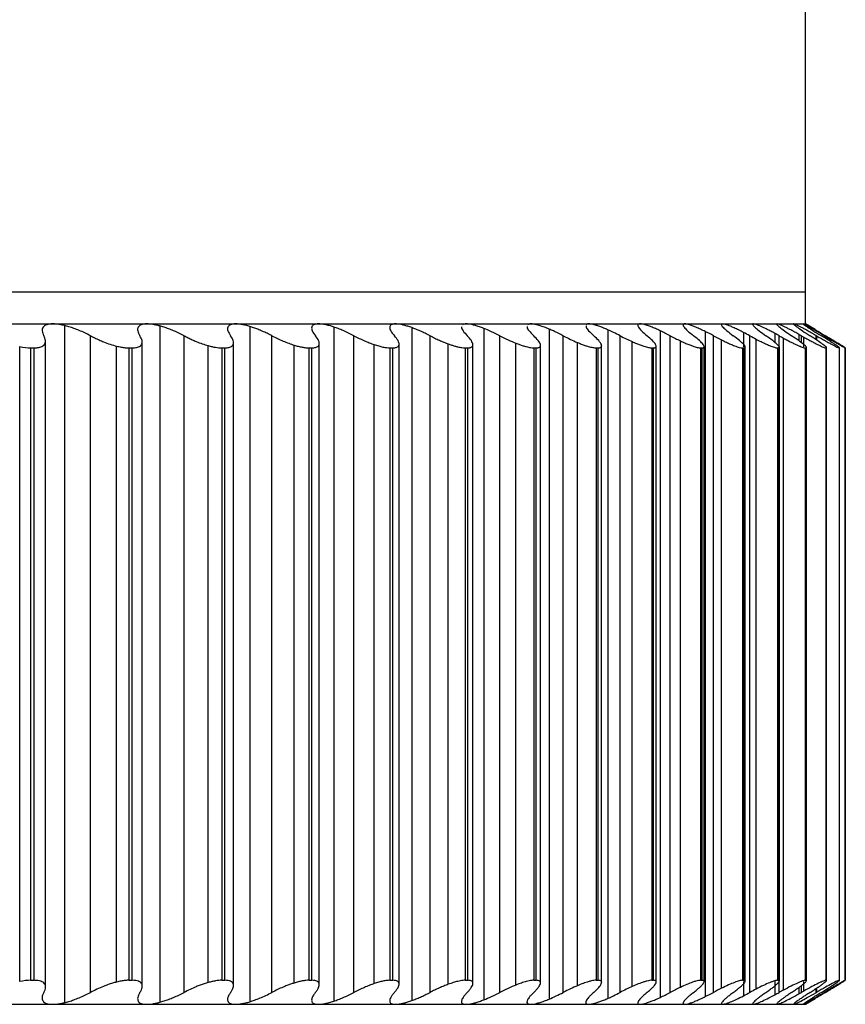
# Model space of a CAD drawing. Header units: millimetres. Extents: x -45 to 40, y -10.9 to 46.3.
# Tile 6 of 7: x 25.7 to 36, y -8.9 to 3.4. Entities that reach past the tile are written whole.
import ezdxf

# ---------------------------------------------------------------- set-up
doc = ezdxf.new("R2010")
doc.units = ezdxf.units.MM

msp = doc.modelspace()

# ---------------------------------------------------------------- linework, layer by layer
at = {"color": 7, "linetype": 'Continuous', "lineweight": 25}
for p, q in [((35.5, -0.4), (35.5, 45.5)), ((15.87, 0), (35.5, 0)), ((5.989, -0.4), (35.5, -0.4)), ((26.24, -0.42), (26.24, -8.88)), ((27.433, -0.426), (27.433, -8.874)), ((28.556, -0.432), (28.556, -8.868)), ((29.606, -0.439), (29.606, -8.861)), ((30.581, -0.447), (30.581, -8.853)), ((31.479, -0.456), (31.479, -8.844)), ((32.296, -0.465), (32.296, -8.835)), ((33.031, -0.475), (33.031, -8.825)), ((33.682, -0.485), (33.682, -8.815)), ((35.621, -0.472), (35.5, -0.4)), ((26.566, -8.752), (26.566, -0.548)), ((27.735, -8.752), (27.735, -0.548)), ((28.833, -8.752), (28.833, -0.548)), ((29.858, -8.752), (29.858, -0.548)), ((30.808, -8.752), (30.808, -0.548)), ((31.68, -8.752), (31.68, -0.548)), ((32.472, -8.752), (32.472, -0.548)), ((33.182, -8.752), (33.182, -0.548)), ((33.808, -8.752), (33.808, -0.548)), ((33.935, -8.688), (33.935, -0.612)), ((34.247, -0.496), (34.247, -8.804)), ((34.349, -8.752), (34.349, -0.548)), ((34.451, -8.699), (34.451, -0.601)), ((34.725, -0.507), (34.725, -0.685)), ((34.803, -8.752), (34.803, -0.548)), ((34.881, -8.71), (34.881, -0.59)), ((35.115, -0.519), (35.115, -0.631)), ((35.169, -0.691), (35.169, -0.548)), ((35.224, -8.722), (35.224, -0.578)), ((35.416, -0.531), (35.416, -0.611)), ((35.447, -0.635), (35.447, -0.548)), ((35.477, -0.686), (35.477, -0.566)), ((35.627, -0.544), (35.627, -0.595)), ((35.634, -0.6), (35.634, -0.548)), ((35.642, -0.605), (35.642, -0.553)), ((25.682, -8.617), (25.682, -0.683)), ((25.818, -0.7), (25.864, -0.7)), ((25.818, -0.7), (25.818, -8.6)), ((25.864, -8.6), (25.864, -0.7)), ((26.004, -8.684), (26.004, -0.616)), ((26.893, -8.622), (26.893, -0.678)), ((27.046, -0.7), (27.089, -0.7)), ((27.046, -0.7), (27.046, -8.6)), ((27.089, -8.6), (27.089, -0.7)), ((27.213, -8.675), (27.213, -0.625)), ((28.036, -8.628), (28.036, -0.672)), ((28.206, -0.7), (28.246, -0.7)), ((28.206, -0.7), (28.206, -8.6)), ((28.246, -8.6), (28.246, -0.7)), ((28.354, -8.666), (28.354, -0.634)), ((29.11, -8.635), (29.11, -0.665)), ((29.294, -0.7), (29.332, -0.7)), ((29.294, -0.7), (29.294, -8.6)), ((29.332, -8.6), (29.332, -0.7)), ((29.425, -8.656), (29.425, -0.644)), ((30.11, -8.642), (30.11, -0.658)), ((30.308, -0.7), (30.344, -0.7)), ((30.308, -0.7), (30.308, -8.6)), ((30.344, -8.6), (30.344, -0.7)), ((30.422, -8.647), (30.422, -0.653)), ((31.035, -8.65), (31.035, -0.65)), ((31.246, -0.7), (31.279, -0.7)), ((31.246, -0.7), (31.246, -8.6)), ((31.279, -8.6), (31.279, -0.7)), ((31.344, -8.64), (31.344, -0.66)), ((31.882, -8.659), (31.882, -0.641)), ((32.105, -0.7), (32.135, -0.7)), ((32.105, -0.7), (32.105, -8.6)), ((32.135, -8.6), (32.135, -0.7)), ((32.188, -8.634), (32.188, -0.666)), ((32.649, -8.668), (32.649, -0.632)), ((32.883, -0.7), (32.909, -0.7)), ((32.883, -0.7), (32.883, -8.6)), ((32.909, -8.6), (32.909, -0.7)), ((32.952, -8.628), (32.952, -0.672)), ((33.334, -8.678), (33.334, -0.622)), ((33.578, -0.7), (33.601, -0.7)), ((33.578, -0.7), (33.578, -8.6)), ((33.601, -8.6), (33.601, -0.7)), ((33.634, -8.622), (33.634, -0.678)), ((34.187, -0.7), (34.208, -0.7)), ((34.187, -0.7), (34.187, -8.6)), ((34.208, -8.6), (34.208, -0.7)), ((34.233, -8.616), (34.233, -0.684)), ((34.711, -0.7), (34.728, -0.7)), ((34.711, -0.7), (34.711, -8.6)), ((34.728, -8.6), (34.728, -0.7)), ((34.746, -8.611), (34.746, -0.689)), ((35.147, -0.7), (35.161, -0.7)), ((35.147, -0.7), (35.147, -8.6)), ((35.161, -8.6), (35.161, -0.7)), ((35.173, -8.609), (35.173, -0.691)), ((35.494, -0.7), (35.505, -0.7)), ((35.494, -0.7), (35.494, -8.6)), ((35.505, -8.6), (35.505, -0.7)), ((35.512, -8.607), (35.512, -0.693)), ((35.751, -0.7), (35.759, -0.7)), ((35.751, -0.7), (35.751, -8.6)), ((35.759, -8.6), (35.759, -0.7)), ((35.762, -8.605), (35.762, -0.695)), ((35.918, -0.7), (35.923, -0.7)), ((35.918, -0.7), (35.918, -8.6)), ((35.923, -8.6), (35.923, -0.7)), ((35.924, -8.603), (35.924, -0.697)), ((35.995, -0.7), (35.996, -0.7)), ((35.995, -0.7), (35.995, -8.6)), ((35.996, -8.6), (35.996, -0.7)), ((25.818, -8.6), (25.864, -8.6)), ((27.046, -8.6), (27.089, -8.6)), ((28.206, -8.6), (28.246, -8.6)), ((29.294, -8.6), (29.332, -8.6)), ((30.308, -8.6), (30.344, -8.6)), ((31.246, -8.6), (31.279, -8.6)), ((32.105, -8.6), (32.135, -8.6)), ((32.883, -8.6), (32.909, -8.6)), ((33.578, -8.6), (33.601, -8.6)), ((34.187, -8.6), (34.208, -8.6)), ((34.711, -8.6), (34.728, -8.6)), ((35.115, -8.602), (35.115, -8.781)), ((35.147, -8.6), (35.161, -8.6)), ((35.169, -8.752), (35.169, -8.609)), ((35.494, -8.6), (35.505, -8.6)), ((35.751, -8.6), (35.759, -8.6)), ((35.918, -8.6), (35.923, -8.6)), ((35.995, -8.6), (35.996, -8.6)), ((34.725, -8.615), (34.725, -8.793)), ((35.416, -8.689), (35.416, -8.769)), ((35.447, -8.752), (35.447, -8.665)), ((35.477, -8.734), (35.477, -8.614)), ((35.627, -8.705), (35.627, -8.756)), ((35.634, -8.752), (35.634, -8.7)), ((35.642, -8.747), (35.642, -8.695)), ((35.5, -8.9), (35.621, -8.828)), ((-35.5, -8.9), (35.5, -8.9))]:
    msp.add_line(p, q, dxfattribs=at)
for points, knots in [([(26.095, -0.4), (26.081, -0.401), (26.052, -0.402), (26.018, -0.41), (25.991, -0.423), (25.967, -0.447), (25.957, -0.487), (25.974, -0.527), (25.983, -0.548)], [0, 0, 0, 0, 0.120692, 0.24373, 0.369847, 0.499724, 0.734335, 1, 1, 1, 1]), ([(26.24, -0.42), (26.222, -0.416), (26.187, -0.408), (26.138, -0.401), (26.109, -0.4), (26.095, -0.4)], [0, 0, 0, 0, 0.338798, 0.671567, 1, 1, 1, 1]), ([(26.566, -0.548), (26.543, -0.536), (26.497, -0.513), (26.427, -0.482), (26.36, -0.456), (26.298, -0.435), (26.259, -0.425), (26.24, -0.42)], [0, 0, 0, 0, 0.224127, 0.4356856, 0.6351345, 0.823021, 1, 1, 1, 1]), ([(27.271, -0.4), (27.258, -0.401), (27.231, -0.402), (27.2, -0.41), (27.176, -0.423), (27.156, -0.447), (27.151, -0.487), (27.173, -0.527), (27.184, -0.548)], [0, 0, 0, 0, 0.120692, 0.24373, 0.369847, 0.499724, 0.734336, 1, 1, 1, 1]), ([(27.433, -0.426), (27.418, -0.422), (27.387, -0.414), (27.345, -0.406), (27.306, -0.401), (27.283, -0.4), (27.271, -0.4)], [0, 0, 0, 0, 0.2560748, 0.507503, 0.7551696, 1, 1, 1, 1]), ([(27.735, -0.548), (27.713, -0.537), (27.67, -0.515), (27.605, -0.486), (27.544, -0.462), (27.486, -0.441), (27.45, -0.431), (27.433, -0.426)], [0, 0, 0, 0, 0.22306, 0.43418, 0.633734, 0.822165, 1, 1, 1, 1]), ([(28.379, -0.4), (28.366, -0.401), (28.341, -0.402), (28.313, -0.41), (28.292, -0.423), (28.277, -0.447), (28.277, -0.487), (28.303, -0.527), (28.316, -0.548)], [0, 0, 0, 0, 0.120692, 0.24373, 0.369847, 0.499724, 0.734336, 1, 1, 1, 1]), ([(28.556, -0.432), (28.539, -0.427), (28.505, -0.417), (28.458, -0.408), (28.415, -0.401), (28.391, -0.4), (28.379, -0.4)], [0, 0, 0, 0, 0.257574, 0.509369, 0.756463, 1, 1, 1, 1]), ([(28.833, -0.548), (28.813, -0.538), (28.773, -0.518), (28.714, -0.491), (28.658, -0.468), (28.605, -0.448), (28.572, -0.437), (28.556, -0.432)], [0, 0, 0, 0, 0.221886, 0.432501, 0.632146, 0.821173, 1, 1, 1, 1]), ([(29.415, -0.4), (29.403, -0.401), (29.38, -0.402), (29.354, -0.41), (29.337, -0.423), (29.326, -0.447), (29.332, -0.487), (29.361, -0.527), (29.377, -0.548)], [0, 0, 0, 0, 0.120692, 0.24373, 0.369847, 0.499724, 0.734336, 1, 1, 1, 1]), ([(29.606, -0.439), (29.587, -0.433), (29.549, -0.421), (29.498, -0.409), (29.452, -0.401), (29.427, -0.4), (29.415, -0.4)], [0, 0, 0, 0, 0.259218, 0.511421, 0.75789, 1, 1, 1, 1]), ([(29.858, -0.548), (29.835, -0.537), (29.79, -0.514), (29.725, -0.485), (29.663, -0.459), (29.625, -0.446), (29.606, -0.439)], [0, 0, 0, 0, 0.274097, 0.531784, 0.773553, 1, 1, 1, 1]), ([(30.376, -0.4), (30.365, -0.401), (30.344, -0.402), (30.322, -0.41), (30.308, -0.423), (30.301, -0.447), (30.312, -0.487), (30.345, -0.527), (30.363, -0.548)], [0, 0, 0, 0, 0.120692, 0.24373, 0.369847, 0.499724, 0.734336, 1, 1, 1, 1]), ([(30.581, -0.447), (30.564, -0.441), (30.531, -0.43), (30.485, -0.417), (30.443, -0.407), (30.406, -0.401), (30.386, -0.4), (30.376, -0.4)], [0, 0, 0, 0, 0.209509, 0.413495, 0.612699, 0.807919, 1, 1, 1, 1]), ([(30.808, -0.548), (30.787, -0.538), (30.747, -0.517), (30.688, -0.49), (30.633, -0.467), (30.598, -0.454), (30.581, -0.447)], [0, 0, 0, 0, 0.27248, 0.529708, 0.772064, 1, 1, 1, 1]), ([(31.203, -0.438), (31.203, -0.439), (31.197, -0.45), (31.218, -0.488), (31.254, -0.527), (31.273, -0.548)], [0, 0, 0, 0, 0.07098, 0.506657, 1, 1, 1, 1]), ([(31.261, -0.4), (31.251, -0.4), (31.231, -0.401), (31.22, -0.408), (31.214, -0.411)], [0, 0, 0, 0, 0.495186, 1, 1, 1, 1]), ([(31.479, -0.456), (31.46, -0.449), (31.424, -0.435), (31.374, -0.42), (31.33, -0.408), (31.291, -0.401), (31.271, -0.4), (31.261, -0.4)], [0, 0, 0, 0, 0.211157, 0.415858, 0.614943, 0.809329, 1, 1, 1, 1]), ([(32.022, -0.432), (32.021, -0.435), (32.017, -0.447), (32.043, -0.487), (32.082, -0.527), (32.103, -0.548)], [0, 0, 0, 0, 0.146204, 0.546603, 1, 1, 1, 1]), ([(32.067, -0.4), (32.058, -0.4), (32.04, -0.401), (32.031, -0.408), (32.026, -0.411)], [0, 0, 0, 0, 0.495186, 1, 1, 1, 1]), ([(32.296, -0.465), (32.276, -0.457), (32.236, -0.441), (32.183, -0.423), (32.136, -0.41), (32.097, -0.402), (32.077, -0.401), (32.067, -0.4)], [0, 0, 0, 0, 0.212911, 0.418379, 0.617344, 0.810843, 1, 1, 1, 1]), ([(32.472, -0.548), (32.451, -0.538), (32.41, -0.516), (32.35, -0.488), (32.314, -0.473), (32.296, -0.465)], [0, 0, 0, 0, 0.355629, 0.688786, 1, 1, 1, 1]), ([(32.758, -0.426), (32.757, -0.431), (32.755, -0.445), (32.787, -0.487), (32.83, -0.527), (32.853, -0.548)], [0, 0, 0, 0, 0.21029, 0.580635, 1, 1, 1, 1]), ([(32.791, -0.4), (32.784, -0.4), (32.768, -0.401), (32.761, -0.408), (32.757, -0.411)], [0, 0, 0, 0, 0.495186, 1, 1, 1, 1]), ([(33.031, -0.475), (33.013, -0.467), (32.977, -0.451), (32.928, -0.433), (32.885, -0.418), (32.847, -0.408), (32.815, -0.401), (32.799, -0.4), (32.791, -0.4)], [0, 0, 0, 0, 0.1795808, 0.353164, 0.5213303, 0.6847185, 0.8440248, 1, 1, 1, 1]), ([(33.182, -0.548), (33.155, -0.535), (33.104, -0.508), (33.054, -0.485), (33.031, -0.475)], [0, 0, 0, 0, 0.522328, 1, 1, 1, 1]), ([(33.433, -0.4), (33.427, -0.401), (33.413, -0.402), (33.404, -0.41), (33.403, -0.423), (33.414, -0.447), (33.447, -0.487), (33.494, -0.527), (33.519, -0.548)], [0, 0, 0, 0, 0.120692, 0.24373, 0.369847, 0.499724, 0.734336, 1, 1, 1, 1]), ([(33.682, -0.485), (33.662, -0.476), (33.624, -0.458), (33.572, -0.437), (33.526, -0.421), (33.488, -0.409), (33.456, -0.401), (33.441, -0.4), (33.433, -0.4)], [0, 0, 0, 0, 0.18128, 0.355806, 0.524206, 0.687179, 0.845497, 1, 1, 1, 1]), ([(33.808, -0.548), (33.786, -0.537), (33.743, -0.514), (33.702, -0.494), (33.682, -0.485)], [0, 0, 0, 0, 0.51947, 1, 1, 1, 1]), ([(33.991, -0.4), (33.985, -0.401), (33.974, -0.402), (33.968, -0.41), (33.971, -0.423), (33.986, -0.447), (34.024, -0.487), (34.074, -0.527), (34.101, -0.548)], [0, 0, 0, 0, 0.120692, 0.24373, 0.369847, 0.499724, 0.734336, 1, 1, 1, 1]), ([(34.247, -0.496), (34.226, -0.486), (34.185, -0.466), (34.13, -0.442), (34.083, -0.423), (34.044, -0.41), (34.012, -0.402), (33.998, -0.401), (33.991, -0.4)], [0, 0, 0, 0, 0.183056, 0.358576, 0.52723, 0.689774, 0.847054, 1, 1, 1, 1]), ([(34.449, -0.41), (34.449, -0.41), (34.443, -0.414), (34.465, -0.44), (34.514, -0.486), (34.568, -0.527), (34.597, -0.548)], [0, 0, 0, 0, 0.025311, 0.354627, 0.657284, 1, 1, 1, 1]), ([(34.725, -0.507), (34.704, -0.496), (34.663, -0.475), (34.608, -0.45), (34.551, -0.425), (34.496, -0.404), (34.474, -0.401), (34.462, -0.4)], [0, 0, 0, 0, 0.1765, 0.342913, 0.499809, 0.754217, 1, 1, 1, 1]), ([(34.847, -0.4), (34.844, -0.401), (34.837, -0.402), (34.838, -0.41), (34.847, -0.423), (34.871, -0.447), (34.918, -0.487), (34.975, -0.527), (35.005, -0.548)], [0, 0, 0, 0, 0.120692, 0.24373, 0.369847, 0.499725, 0.734336, 1, 1, 1, 1]), ([(35.115, -0.519), (35.098, -0.51), (35.065, -0.492), (35.019, -0.469), (34.979, -0.449), (34.93, -0.426), (34.878, -0.405), (34.857, -0.402), (34.847, -0.4)], [0, 0, 0, 0, 0.134335, 0.262301, 0.384125, 0.500071, 0.754864, 1, 1, 1, 1]), ([(35.144, -0.4), (35.141, -0.401), (35.137, -0.402), (35.141, -0.41), (35.154, -0.423), (35.181, -0.447), (35.234, -0.487), (35.293, -0.527), (35.325, -0.548)], [0, 0, 0, 0, 0.120692, 0.24373, 0.369847, 0.499725, 0.734336, 1, 1, 1, 1]), ([(35.416, -0.531), (35.398, -0.521), (35.363, -0.502), (35.315, -0.476), (35.273, -0.455), (35.223, -0.429), (35.17, -0.406), (35.152, -0.402), (35.144, -0.4)], [0, 0, 0, 0, 0.13539, 0.263751, 0.38531, 0.500335, 0.755538, 1, 1, 1, 1]), ([(35.351, -0.4), (35.35, -0.401), (35.348, -0.402), (35.355, -0.41), (35.371, -0.423), (35.403, -0.447), (35.46, -0.487), (35.523, -0.527), (35.556, -0.548)], [0, 0, 0, 0, 0.120692, 0.24373, 0.369847, 0.499725, 0.734336, 1, 1, 1, 1]), ([(35.627, -0.544), (35.608, -0.533), (35.57, -0.512), (35.521, -0.484), (35.478, -0.46), (35.426, -0.433), (35.373, -0.406), (35.359, -0.402), (35.351, -0.4)], [0, 0, 0, 0, 0.136544, 0.265355, 0.386656, 0.500716, 0.756292, 1, 1, 1, 1]), ([(35.47, -0.4), (35.47, -0.401), (35.47, -0.402), (35.48, -0.41), (35.5, -0.423), (35.535, -0.447), (35.597, -0.487), (35.662, -0.527), (35.697, -0.548)], [0, 0, 0, 0, 0.120692, 0.24373, 0.369847, 0.499725, 0.734336, 1, 1, 1, 1]), ([(35.732, -0.548), (35.713, -0.537), (35.676, -0.515), (35.627, -0.487), (35.585, -0.462), (35.535, -0.434), (35.486, -0.406), (35.475, -0.402), (35.47, -0.4)], [0, 0, 0, 0, 0.136966, 0.265945, 0.387159, 0.500876, 0.756571, 1, 1, 1, 1]), ([(35.621, -0.472), (35.628, -0.477), (35.663, -0.498), (35.71, -0.526), (35.747, -0.548)], [0, 0, 0, 0, 0.220476, 1, 1, 1, 1]), ([(25.864, -0.7), (25.874, -0.7), (25.895, -0.699), (25.922, -0.695), (25.949, -0.688), (25.974, -0.676), (25.999, -0.652), (26.011, -0.611), (25.993, -0.57), (25.983, -0.548)], [0, 0, 0, 0, 0.082854, 0.165928, 0.250146, 0.374251, 0.499638, 0.745109, 1, 1, 1, 1]), ([(26.566, -0.548), (26.584, -0.558), (26.62, -0.576), (26.675, -0.601), (26.739, -0.629), (26.813, -0.656), (26.867, -0.671), (26.893, -0.678)], [0, 0, 0, 0, 0.1699363, 0.3365209, 0.5015897, 0.7536395, 1, 1, 1, 1]), ([(27.089, -0.7), (27.099, -0.7), (27.119, -0.699), (27.144, -0.695), (27.169, -0.688), (27.191, -0.676), (27.212, -0.652), (27.218, -0.611), (27.196, -0.57), (27.184, -0.548)], [0, 0, 0, 0, 0.082854, 0.165928, 0.250146, 0.374251, 0.499638, 0.745109, 1, 1, 1, 1]), ([(27.735, -0.548), (27.751, -0.557), (27.785, -0.574), (27.835, -0.598), (27.895, -0.624), (27.963, -0.65), (28.012, -0.665), (28.036, -0.672)], [0, 0, 0, 0, 0.1696904, 0.336578, 0.5022351, 0.7540746, 1, 1, 1, 1]), ([(28.246, -0.7), (28.255, -0.7), (28.274, -0.699), (28.297, -0.695), (28.32, -0.688), (28.339, -0.676), (28.356, -0.652), (28.356, -0.611), (28.33, -0.57), (28.316, -0.548)], [0, 0, 0, 0, 0.082854, 0.165928, 0.250146, 0.374251, 0.499638, 0.745109, 1, 1, 1, 1]), ([(28.833, -0.548), (28.856, -0.56), (28.902, -0.584), (28.973, -0.615), (29.043, -0.643), (29.088, -0.658), (29.11, -0.665)], [0, 0, 0, 0, 0.253141, 0.502448, 0.754148, 1, 1, 1, 1]), ([(29.332, -0.7), (29.341, -0.7), (29.358, -0.699), (29.379, -0.695), (29.399, -0.688), (29.416, -0.676), (29.428, -0.652), (29.423, -0.611), (29.392, -0.57), (29.377, -0.548)], [0, 0, 0, 0, 0.082854, 0.165928, 0.250145, 0.374251, 0.499637, 0.745109, 1, 1, 1, 1]), ([(29.858, -0.548), (29.88, -0.56), (29.923, -0.581), (29.987, -0.611), (30.05, -0.637), (30.09, -0.651), (30.11, -0.658)], [0, 0, 0, 0, 0.259137, 0.509452, 0.754981, 1, 1, 1, 1]), ([(30.344, -0.7), (30.352, -0.7), (30.367, -0.699), (30.386, -0.695), (30.404, -0.688), (30.418, -0.676), (30.425, -0.652), (30.415, -0.611), (30.38, -0.57), (30.363, -0.548)], [0, 0, 0, 0, 0.082854, 0.165928, 0.250145, 0.374251, 0.499637, 0.745109, 1, 1, 1, 1]), ([(30.808, -0.548), (30.828, -0.558), (30.866, -0.578), (30.924, -0.605), (30.981, -0.629), (31.017, -0.643), (31.035, -0.65)], [0, 0, 0, 0, 0.257978, 0.508445, 0.754648, 1, 1, 1, 1]), ([(31.279, -0.7), (31.286, -0.7), (31.3, -0.699), (31.317, -0.695), (31.332, -0.688), (31.343, -0.676), (31.346, -0.652), (31.33, -0.611), (31.292, -0.57), (31.273, -0.548)], [0, 0, 0, 0, 0.082854, 0.165928, 0.250145, 0.374251, 0.499637, 0.745109, 1, 1, 1, 1]), ([(32.135, -0.7), (32.141, -0.7), (32.154, -0.699), (32.169, -0.695), (32.181, -0.688), (32.189, -0.676), (32.188, -0.652), (32.166, -0.611), (32.124, -0.57), (32.103, -0.548)], [0, 0, 0, 0, 0.082854, 0.165927, 0.250144, 0.37425, 0.499637, 0.745109, 1, 1, 1, 1]), ([(32.472, -0.548), (32.503, -0.564), (32.563, -0.595), (32.62, -0.62), (32.649, -0.632)], [0, 0, 0, 0, 0.506467, 1, 1, 1, 1]), ([(32.909, -0.7), (32.915, -0.7), (32.927, -0.699), (32.939, -0.695), (32.949, -0.688), (32.954, -0.676), (32.948, -0.652), (32.921, -0.611), (32.876, -0.57), (32.853, -0.548)], [0, 0, 0, 0, 0.082853, 0.165927, 0.250144, 0.37425, 0.499637, 0.745109, 1, 1, 1, 1]), ([(33.182, -0.548), (33.208, -0.562), (33.26, -0.588), (33.309, -0.611), (33.334, -0.622)], [0, 0, 0, 0, 0.505473, 1, 1, 1, 1]), ([(33.601, -0.7), (33.606, -0.7), (33.616, -0.699), (33.627, -0.695), (33.634, -0.688), (33.635, -0.676), (33.625, -0.652), (33.593, -0.611), (33.544, -0.57), (33.519, -0.548)], [0, 0, 0, 0, 0.082853, 0.165927, 0.250143, 0.37425, 0.499637, 0.745109, 1, 1, 1, 1]), ([(33.808, -0.548), (33.83, -0.56), (33.873, -0.582), (33.915, -0.602), (33.935, -0.612)], [0, 0, 0, 0, 0.504504, 1, 1, 1, 1]), ([(33.935, -0.612), (33.954, -0.621), (33.991, -0.638), (34.042, -0.659), (34.096, -0.679), (34.15, -0.696), (34.175, -0.699), (34.187, -0.7)], [0, 0, 0, 0, 0.168358, 0.334164, 0.500441, 0.753784, 1, 1, 1, 1]), ([(34.208, -0.7), (34.212, -0.7), (34.221, -0.699), (34.229, -0.695), (34.234, -0.688), (34.232, -0.676), (34.217, -0.652), (34.18, -0.611), (34.128, -0.57), (34.101, -0.548)], [0, 0, 0, 0, 0.082853, 0.165926, 0.250143, 0.37425, 0.499637, 0.745109, 1, 1, 1, 1]), ([(34.451, -0.601), (34.471, -0.611), (34.511, -0.63), (34.564, -0.654), (34.621, -0.677), (34.676, -0.696), (34.699, -0.699), (34.711, -0.7)], [0, 0, 0, 0, 0.17019, 0.3354, 0.498936, 0.751405, 1, 1, 1, 1]), ([(34.728, -0.7), (34.732, -0.7), (34.739, -0.699), (34.745, -0.695), (34.747, -0.688), (34.742, -0.676), (34.723, -0.652), (34.68, -0.611), (34.625, -0.57), (34.597, -0.548)], [0, 0, 0, 0, 0.0828533, 0.1659267, 0.2501436, 0.3742501, 0.4996373, 0.7451091, 1, 1, 1, 1]), ([(34.881, -0.59), (34.902, -0.601), (34.944, -0.622), (35, -0.648), (35.058, -0.674), (35.114, -0.696), (35.136, -0.699), (35.147, -0.7)], [0, 0, 0, 0, 0.170497, 0.335634, 0.49904, 0.751692, 1, 1, 1, 1]), ([(35.161, -0.7), (35.164, -0.7), (35.17, -0.699), (35.173, -0.695), (35.172, -0.688), (35.164, -0.676), (35.141, -0.652), (35.093, -0.611), (35.035, -0.57), (35.005, -0.548)], [0, 0, 0, 0, 0.082854, 0.165927, 0.250144, 0.37425, 0.499637, 0.745109, 1, 1, 1, 1]), ([(35.224, -0.578), (35.24, -0.587), (35.273, -0.605), (35.319, -0.628), (35.361, -0.649), (35.399, -0.666), (35.432, -0.681), (35.46, -0.692), (35.481, -0.699), (35.49, -0.7), (35.494, -0.7)], [0, 0, 0, 0, 0.128687, 0.253628, 0.376445, 0.498842, 0.623788, 0.748452, 0.875151, 1, 1, 1, 1]), ([(35.505, -0.7), (35.507, -0.7), (35.511, -0.699), (35.512, -0.695), (35.509, -0.688), (35.498, -0.676), (35.47, -0.652), (35.418, -0.611), (35.356, -0.57), (35.325, -0.548)], [0, 0, 0, 0, 0.0828537, 0.1659274, 0.2501445, 0.3742506, 0.4996375, 0.7451092, 1, 1, 1, 1]), ([(35.477, -0.566), (35.495, -0.575), (35.53, -0.595), (35.578, -0.62), (35.621, -0.643), (35.66, -0.663), (35.694, -0.679), (35.721, -0.691), (35.741, -0.699), (35.748, -0.7), (35.751, -0.7)], [0, 0, 0, 0, 0.128963, 0.253945, 0.376702, 0.499084, 0.623963, 0.748535, 0.875286, 1, 1, 1, 1]), ([(35.759, -0.7), (35.76, -0.7), (35.763, -0.699), (35.762, -0.695), (35.756, -0.688), (35.742, -0.676), (35.71, -0.652), (35.652, -0.611), (35.588, -0.57), (35.556, -0.548)], [0, 0, 0, 0, 0.082854, 0.165928, 0.250145, 0.374251, 0.499638, 0.745109, 1, 1, 1, 1]), ([(35.642, -0.553), (35.661, -0.563), (35.697, -0.584), (35.747, -0.612), (35.792, -0.637), (35.832, -0.659), (35.865, -0.677), (35.892, -0.69), (35.911, -0.698), (35.916, -0.699), (35.918, -0.7)], [0, 0, 0, 0, 0.12925, 0.254292, 0.377023, 0.499444, 0.624277, 0.748732, 0.875456, 1, 1, 1, 1]), ([(35.923, -0.7), (35.923, -0.7), (35.925, -0.699), (35.921, -0.695), (35.912, -0.688), (35.895, -0.676), (35.859, -0.652), (35.797, -0.611), (35.73, -0.57), (35.697, -0.548)], [0, 0, 0, 0, 0.082854, 0.165928, 0.250145, 0.374251, 0.499638, 0.745109, 1, 1, 1, 1]), ([(35.732, -0.548), (35.751, -0.559), (35.787, -0.581), (35.836, -0.61), (35.88, -0.635), (35.918, -0.657), (35.95, -0.676), (35.974, -0.689), (35.991, -0.698), (35.993, -0.699), (35.995, -0.7)], [0, 0, 0, 0, 0.129351, 0.25442, 0.37715, 0.499598, 0.624418, 0.748827, 0.875523, 1, 1, 1, 1]), ([(35.996, -0.7), (35.996, -0.7), (35.995, -0.699), (35.989, -0.695), (35.978, -0.688), (35.958, -0.676), (35.918, -0.652), (35.851, -0.611), (35.782, -0.57), (35.747, -0.548)], [0, 0, 0, 0, 0.082854, 0.165928, 0.250146, 0.374251, 0.499638, 0.745109, 1, 1, 1, 1]), ([(26.893, -0.678), (26.912, -0.682), (26.95, -0.691), (27.001, -0.699), (27.031, -0.7), (27.046, -0.7)], [0, 0, 0, 0, 0.337347, 0.66827, 1, 1, 1, 1]), ([(28.036, -0.672), (28.053, -0.676), (28.085, -0.685), (28.129, -0.693), (28.17, -0.699), (28.194, -0.7), (28.206, -0.7)], [0, 0, 0, 0, 0.254907, 0.503979, 0.75104, 1, 1, 1, 1]), ([(29.11, -0.665), (29.127, -0.67), (29.162, -0.681), (29.211, -0.691), (29.256, -0.699), (29.281, -0.7), (29.294, -0.7)], [0, 0, 0, 0, 0.249332, 0.498049, 0.750899, 1, 1, 1, 1]), ([(30.11, -0.658), (30.129, -0.664), (30.168, -0.677), (30.221, -0.69), (30.269, -0.698), (30.295, -0.699), (30.308, -0.7)], [0, 0, 0, 0, 0.249414, 0.498023, 0.751191, 1, 1, 1, 1]), ([(31.035, -0.65), (31.049, -0.655), (31.077, -0.665), (31.117, -0.677), (31.16, -0.689), (31.206, -0.698), (31.233, -0.699), (31.246, -0.7)], [0, 0, 0, 0, 0.167051, 0.332615, 0.498513, 0.751612, 1, 1, 1, 1]), ([(31.882, -0.641), (31.897, -0.647), (31.927, -0.659), (31.97, -0.673), (32.017, -0.687), (32.065, -0.698), (32.092, -0.699), (32.105, -0.7)], [0, 0, 0, 0, 0.167666, 0.333376, 0.499237, 0.752052, 1, 1, 1, 1]), ([(32.649, -0.632), (32.665, -0.639), (32.698, -0.652), (32.743, -0.669), (32.793, -0.685), (32.843, -0.697), (32.87, -0.699), (32.883, -0.7)], [0, 0, 0, 0, 0.168484, 0.334448, 0.500302, 0.752584, 1, 1, 1, 1]), ([(33.334, -0.622), (33.351, -0.63), (33.386, -0.645), (33.435, -0.664), (33.486, -0.682), (33.539, -0.697), (33.565, -0.699), (33.578, -0.7)], [0, 0, 0, 0, 0.168764, 0.33479, 0.5008, 0.753193, 1, 1, 1, 1]), ([(25.983, -8.752), (25.989, -8.741), (26, -8.719), (26.006, -8.69), (26.004, -8.665), (25.994, -8.643), (25.975, -8.624), (25.946, -8.611), (25.91, -8.602), (25.879, -8.601), (25.864, -8.6)], [0, 0, 0, 0, 0.129351, 0.25442, 0.37715, 0.499598, 0.624418, 0.748827, 0.875523, 1, 1, 1, 1]), ([(27.046, -8.6), (27.031, -8.6), (27.001, -8.601), (26.95, -8.609), (26.912, -8.618), (26.893, -8.622)], [0, 0, 0, 0, 0.33173, 0.662653, 1, 1, 1, 1]), ([(27.184, -8.752), (27.191, -8.741), (27.203, -8.719), (27.213, -8.69), (27.214, -8.665), (27.207, -8.643), (27.191, -8.624), (27.166, -8.611), (27.133, -8.602), (27.104, -8.601), (27.089, -8.6)], [0, 0, 0, 0, 0.129351, 0.25442, 0.37715, 0.499598, 0.624418, 0.748827, 0.875523, 1, 1, 1, 1]), ([(28.206, -8.6), (28.194, -8.6), (28.17, -8.601), (28.129, -8.607), (28.085, -8.615), (28.053, -8.624), (28.036, -8.628)], [0, 0, 0, 0, 0.24896, 0.496021, 0.745093, 1, 1, 1, 1]), ([(28.316, -8.752), (28.324, -8.741), (28.338, -8.719), (28.351, -8.69), (28.355, -8.665), (28.352, -8.643), (28.339, -8.624), (28.317, -8.611), (28.287, -8.602), (28.26, -8.601), (28.246, -8.6)], [0, 0, 0, 0, 0.129351, 0.25442, 0.37715, 0.499598, 0.624418, 0.748827, 0.875523, 1, 1, 1, 1]), ([(29.294, -8.6), (29.282, -8.6), (29.257, -8.601), (29.212, -8.608), (29.163, -8.619), (29.128, -8.629), (29.11, -8.635)], [0, 0, 0, 0, 0.248753, 0.495125, 0.743969, 1, 1, 1, 1]), ([(29.377, -8.752), (29.385, -8.741), (29.402, -8.719), (29.417, -8.69), (29.425, -8.665), (29.425, -8.643), (29.416, -8.624), (29.397, -8.611), (29.37, -8.602), (29.345, -8.601), (29.332, -8.6)], [0, 0, 0, 0, 0.129351, 0.25442, 0.37715, 0.499598, 0.624418, 0.748827, 0.875523, 1, 1, 1, 1]), ([(30.308, -8.6), (30.295, -8.601), (30.269, -8.602), (30.221, -8.61), (30.168, -8.623), (30.129, -8.636), (30.11, -8.642)], [0, 0, 0, 0, 0.248781, 0.500623, 0.749109, 1, 1, 1, 1]), ([(30.363, -8.752), (30.372, -8.741), (30.391, -8.719), (30.41, -8.69), (30.421, -8.665), (30.423, -8.643), (30.418, -8.624), (30.402, -8.611), (30.379, -8.602), (30.355, -8.601), (30.344, -8.6)], [0, 0, 0, 0, 0.129351, 0.25442, 0.37715, 0.499598, 0.624418, 0.748827, 0.875523, 1, 1, 1, 1]), ([(31.246, -8.6), (31.238, -8.6), (31.22, -8.601), (31.189, -8.605), (31.149, -8.614), (31.098, -8.628), (31.056, -8.643), (31.035, -8.65)], [0, 0, 0, 0, 0.165587, 0.331482, 0.499829, 0.748288, 1, 1, 1, 1]), ([(31.273, -8.752), (31.283, -8.741), (31.303, -8.719), (31.325, -8.69), (31.339, -8.665), (31.345, -8.643), (31.343, -8.624), (31.331, -8.611), (31.311, -8.602), (31.289, -8.601), (31.279, -8.6)], [0, 0, 0, 0, 0.129351, 0.25442, 0.37715, 0.499598, 0.624418, 0.748827, 0.875523, 1, 1, 1, 1]), ([(32.105, -8.6), (32.096, -8.6), (32.079, -8.601), (32.047, -8.606), (32.004, -8.617), (31.95, -8.633), (31.904, -8.65), (31.882, -8.659)], [0, 0, 0, 0, 0.165142, 0.331069, 0.500321, 0.748901, 1, 1, 1, 1]), ([(32.103, -8.752), (32.115, -8.741), (32.137, -8.719), (32.162, -8.69), (32.179, -8.665), (32.188, -8.643), (32.189, -8.624), (32.18, -8.611), (32.163, -8.602), (32.144, -8.601), (32.135, -8.6)], [0, 0, 0, 0, 0.129351, 0.25442, 0.37715, 0.499598, 0.624418, 0.748827, 0.875523, 1, 1, 1, 1]), ([(32.883, -8.6), (32.874, -8.6), (32.857, -8.601), (32.824, -8.608), (32.779, -8.619), (32.722, -8.638), (32.673, -8.658), (32.649, -8.668)], [0, 0, 0, 0, 0.1647552, 0.3306271, 0.5005826, 0.7492467, 1, 1, 1, 1]), ([(32.853, -8.752), (32.865, -8.741), (32.889, -8.719), (32.917, -8.69), (32.937, -8.665), (32.949, -8.643), (32.954, -8.624), (32.949, -8.611), (32.935, -8.602), (32.918, -8.601), (32.909, -8.6)], [0, 0, 0, 0, 0.129351, 0.25442, 0.37715, 0.499598, 0.624418, 0.748827, 0.875523, 1, 1, 1, 1]), ([(33.578, -8.6), (33.569, -8.6), (33.553, -8.601), (33.519, -8.609), (33.472, -8.622), (33.411, -8.644), (33.36, -8.666), (33.334, -8.678)], [0, 0, 0, 0, 0.164408, 0.330098, 0.500491, 0.749235, 1, 1, 1, 1]), ([(33.519, -8.752), (33.532, -8.741), (33.558, -8.719), (33.589, -8.69), (33.612, -8.665), (33.628, -8.643), (33.635, -8.624), (33.634, -8.611), (33.623, -8.602), (33.608, -8.601), (33.601, -8.6)], [0, 0, 0, 0, 0.129351, 0.25442, 0.37715, 0.499598, 0.624418, 0.748827, 0.875523, 1, 1, 1, 1]), ([(34.187, -8.6), (34.18, -8.601), (34.164, -8.602), (34.13, -8.61), (34.082, -8.626), (34.018, -8.65), (33.963, -8.675), (33.935, -8.688)], [0, 0, 0, 0, 0.164087, 0.329475, 0.500069, 0.748929, 1, 1, 1, 1]), ([(34.101, -8.752), (34.115, -8.741), (34.142, -8.719), (34.176, -8.69), (34.202, -8.665), (34.221, -8.643), (34.232, -8.624), (34.234, -8.611), (34.227, -8.602), (34.214, -8.601), (34.208, -8.6)], [0, 0, 0, 0, 0.129351, 0.25442, 0.37715, 0.499598, 0.624418, 0.748827, 0.875523, 1, 1, 1, 1]), ([(34.711, -8.6), (34.706, -8.6), (34.695, -8.601), (34.672, -8.606), (34.645, -8.615), (34.602, -8.631), (34.539, -8.657), (34.481, -8.685), (34.451, -8.699)], [0, 0, 0, 0, 0.1229111, 0.2458732, 0.3707846, 0.4994588, 0.7484, 1, 1, 1, 1]), ([(34.597, -8.752), (34.612, -8.741), (34.64, -8.719), (34.676, -8.69), (34.706, -8.665), (34.728, -8.643), (34.742, -8.624), (34.747, -8.611), (34.744, -8.602), (34.733, -8.601), (34.728, -8.6)], [0, 0, 0, 0, 0.1293511, 0.2544196, 0.3771498, 0.4995976, 0.6244182, 0.7488267, 0.8755234, 1, 1, 1, 1]), ([(35.147, -8.6), (35.142, -8.6), (35.133, -8.601), (35.111, -8.607), (35.083, -8.617), (35.039, -8.634), (34.974, -8.663), (34.912, -8.694), (34.881, -8.71)], [0, 0, 0, 0, 0.124468, 0.247909, 0.372444, 0.500142, 0.746011, 1, 1, 1, 1]), ([(35.005, -8.752), (35.021, -8.741), (35.051, -8.719), (35.09, -8.69), (35.122, -8.665), (35.147, -8.643), (35.164, -8.624), (35.173, -8.611), (35.173, -8.602), (35.165, -8.601), (35.161, -8.6)], [0, 0, 0, 0, 0.129351, 0.2544195, 0.3771497, 0.4995975, 0.624418, 0.7488266, 0.8755233, 1, 1, 1, 1]), ([(35.494, -8.6), (35.49, -8.6), (35.482, -8.601), (35.461, -8.608), (35.433, -8.619), (35.389, -8.638), (35.321, -8.67), (35.256, -8.705), (35.224, -8.722)], [0, 0, 0, 0, 0.124359, 0.247562, 0.371981, 0.499925, 0.745672, 1, 1, 1, 1]), ([(35.325, -8.752), (35.341, -8.741), (35.373, -8.719), (35.414, -8.69), (35.449, -8.665), (35.477, -8.643), (35.498, -8.624), (35.51, -8.611), (35.513, -8.602), (35.508, -8.601), (35.505, -8.6)], [0, 0, 0, 0, 0.129351, 0.254419, 0.37715, 0.499597, 0.624418, 0.748826, 0.875523, 1, 1, 1, 1]), ([(35.751, -8.6), (35.748, -8.6), (35.741, -8.601), (35.721, -8.609), (35.694, -8.621), (35.649, -8.642), (35.58, -8.678), (35.512, -8.715), (35.477, -8.734)], [0, 0, 0, 0, 0.124437, 0.250351, 0.374503, 0.499688, 0.745353, 1, 1, 1, 1]), ([(35.556, -8.752), (35.573, -8.741), (35.606, -8.719), (35.649, -8.69), (35.687, -8.665), (35.718, -8.643), (35.742, -8.624), (35.757, -8.611), (35.764, -8.602), (35.761, -8.601), (35.759, -8.6)], [0, 0, 0, 0, 0.129351, 0.254419, 0.377149, 0.499597, 0.624418, 0.748826, 0.875523, 1, 1, 1, 1]), ([(35.918, -8.6), (35.916, -8.601), (35.911, -8.602), (35.892, -8.61), (35.866, -8.623), (35.821, -8.647), (35.749, -8.686), (35.678, -8.727), (35.642, -8.747)], [0, 0, 0, 0, 0.124298, 0.250123, 0.374252, 0.499593, 0.745136, 1, 1, 1, 1]), ([(35.697, -8.752), (35.714, -8.741), (35.749, -8.719), (35.794, -8.69), (35.834, -8.665), (35.868, -8.643), (35.895, -8.624), (35.914, -8.611), (35.924, -8.602), (35.923, -8.601), (35.923, -8.6)], [0, 0, 0, 0, 0.129351, 0.254419, 0.377149, 0.499597, 0.624418, 0.748826, 0.875523, 1, 1, 1, 1]), ([(35.995, -8.6), (35.994, -8.6), (35.993, -8.601), (35.985, -8.605), (35.972, -8.612), (35.951, -8.624), (35.908, -8.648), (35.839, -8.689), (35.768, -8.73), (35.732, -8.752)], [0, 0, 0, 0, 0.082854, 0.165928, 0.250145, 0.374251, 0.499637, 0.745109, 1, 1, 1, 1]), ([(35.747, -8.752), (35.765, -8.741), (35.801, -8.719), (35.849, -8.69), (35.891, -8.665), (35.928, -8.643), (35.958, -8.624), (35.98, -8.611), (35.994, -8.602), (35.995, -8.601), (35.996, -8.6)], [0, 0, 0, 0, 0.129351, 0.254419, 0.377149, 0.499597, 0.624417, 0.748826, 0.875523, 1, 1, 1, 1]), ([(26.893, -8.622), (26.876, -8.627), (26.841, -8.636), (26.786, -8.654), (26.721, -8.679), (26.646, -8.711), (26.593, -8.738), (26.566, -8.752)], [0, 0, 0, 0, 0.1630903, 0.3282992, 0.498024, 0.7471054, 1, 1, 1, 1]), ([(28.036, -8.628), (28.021, -8.633), (27.988, -8.642), (27.938, -8.66), (27.878, -8.683), (27.809, -8.714), (27.76, -8.739), (27.735, -8.752)], [0, 0, 0, 0, 0.16316, 0.328485, 0.497975, 0.747259, 1, 1, 1, 1]), ([(29.11, -8.635), (29.095, -8.639), (29.066, -8.649), (29.019, -8.666), (28.965, -8.688), (28.902, -8.716), (28.856, -8.74), (28.833, -8.752)], [0, 0, 0, 0, 0.163505, 0.32904, 0.498253, 0.747427, 1, 1, 1, 1]), ([(30.11, -8.642), (30.09, -8.649), (30.05, -8.663), (29.987, -8.689), (29.923, -8.719), (29.88, -8.74), (29.858, -8.752)], [0, 0, 0, 0, 0.245019, 0.490548, 0.740863, 1, 1, 1, 1]), ([(31.035, -8.65), (31.017, -8.657), (30.981, -8.671), (30.924, -8.695), (30.866, -8.722), (30.828, -8.742), (30.808, -8.752)], [0, 0, 0, 0, 0.245352, 0.491555, 0.742022, 1, 1, 1, 1]), ([(33.334, -8.678), (33.309, -8.689), (33.26, -8.712), (33.208, -8.738), (33.182, -8.752)], [0, 0, 0, 0, 0.494527, 1, 1, 1, 1]), ([(25.983, -8.752), (25.978, -8.763), (25.967, -8.785), (25.962, -8.813), (25.963, -8.838), (25.976, -8.866), (26.011, -8.894), (26.068, -8.898), (26.095, -8.9)], [0, 0, 0, 0, 0.136966, 0.265945, 0.387159, 0.500876, 0.756571, 1, 1, 1, 1]), ([(26.24, -8.88), (26.259, -8.875), (26.298, -8.865), (26.36, -8.844), (26.427, -8.818), (26.497, -8.787), (26.543, -8.764), (26.566, -8.752)], [0, 0, 0, 0, 0.176979, 0.364866, 0.564314, 0.775873, 1, 1, 1, 1]), ([(27.184, -8.752), (27.178, -8.763), (27.165, -8.785), (27.156, -8.813), (27.155, -8.838), (27.163, -8.866), (27.193, -8.894), (27.246, -8.898), (27.271, -8.9)], [0, 0, 0, 0, 0.136966, 0.265945, 0.387159, 0.500876, 0.756571, 1, 1, 1, 1]), ([(27.433, -8.874), (27.45, -8.869), (27.486, -8.859), (27.544, -8.838), (27.605, -8.814), (27.67, -8.785), (27.713, -8.763), (27.735, -8.752)], [0, 0, 0, 0, 0.177835, 0.366266, 0.56582, 0.77694, 1, 1, 1, 1]), ([(28.316, -8.752), (28.309, -8.763), (28.294, -8.785), (28.282, -8.813), (28.277, -8.838), (28.282, -8.866), (28.306, -8.894), (28.355, -8.898), (28.379, -8.9)], [0, 0, 0, 0, 0.136966, 0.265945, 0.387159, 0.500876, 0.756571, 1, 1, 1, 1]), ([(28.556, -8.868), (28.576, -8.861), (28.618, -8.848), (28.686, -8.821), (28.759, -8.789), (28.808, -8.764), (28.833, -8.752)], [0, 0, 0, 0, 0.22511, 0.466327, 0.724415, 1, 1, 1, 1]), ([(29.377, -8.752), (29.368, -8.763), (29.351, -8.785), (29.336, -8.813), (29.329, -8.838), (29.329, -8.866), (29.348, -8.894), (29.393, -8.898), (29.415, -8.9)], [0, 0, 0, 0, 0.136966, 0.265945, 0.387159, 0.500876, 0.756571, 1, 1, 1, 1]), ([(29.606, -8.861), (29.625, -8.854), (29.663, -8.841), (29.725, -8.815), (29.79, -8.786), (29.835, -8.763), (29.858, -8.752)], [0, 0, 0, 0, 0.226447, 0.468216, 0.725903, 1, 1, 1, 1]), ([(30.363, -8.752), (30.353, -8.763), (30.335, -8.785), (30.316, -8.813), (30.306, -8.838), (30.302, -8.866), (30.315, -8.894), (30.356, -8.898), (30.376, -8.9)], [0, 0, 0, 0, 0.136966, 0.265945, 0.387159, 0.500876, 0.756571, 1, 1, 1, 1]), ([(30.376, -8.9), (30.386, -8.9), (30.406, -8.899), (30.443, -8.893), (30.485, -8.883), (30.531, -8.87), (30.564, -8.859), (30.581, -8.853)], [0, 0, 0, 0, 0.192081, 0.387301, 0.586505, 0.790491, 1, 1, 1, 1]), ([(30.581, -8.853), (30.598, -8.846), (30.633, -8.833), (30.688, -8.81), (30.747, -8.783), (30.787, -8.762), (30.808, -8.752)], [0, 0, 0, 0, 0.227936, 0.470292, 0.72752, 1, 1, 1, 1]), ([(31.273, -8.752), (31.262, -8.763), (31.241, -8.785), (31.22, -8.813), (31.206, -8.838), (31.198, -8.866), (31.206, -8.894), (31.243, -8.898), (31.261, -8.9)], [0, 0, 0, 0, 0.136966, 0.265945, 0.387159, 0.500876, 0.756571, 1, 1, 1, 1]), ([(31.261, -8.9), (31.271, -8.9), (31.291, -8.899), (31.33, -8.892), (31.374, -8.88), (31.424, -8.865), (31.46, -8.851), (31.479, -8.844)], [0, 0, 0, 0, 0.190671, 0.385057, 0.584142, 0.788843, 1, 1, 1, 1]), ([(32.103, -8.752), (32.092, -8.763), (32.069, -8.785), (32.045, -8.813), (32.028, -8.838), (32.016, -8.866), (32.018, -8.894), (32.051, -8.898), (32.067, -8.9)], [0, 0, 0, 0, 0.136966, 0.265945, 0.387159, 0.500876, 0.756571, 1, 1, 1, 1]), ([(32.067, -8.9), (32.077, -8.899), (32.097, -8.898), (32.136, -8.89), (32.183, -8.877), (32.236, -8.859), (32.276, -8.843), (32.296, -8.835)], [0, 0, 0, 0, 0.189157, 0.382656, 0.581621, 0.787089, 1, 1, 1, 1]), ([(32.853, -8.752), (32.84, -8.763), (32.816, -8.785), (32.789, -8.813), (32.769, -8.838), (32.752, -8.866), (32.749, -8.894), (32.778, -8.898), (32.791, -8.9)], [0, 0, 0, 0, 0.1369664, 0.2659451, 0.3871588, 0.5008763, 0.7565712, 1, 1, 1, 1]), ([(32.791, -8.9), (32.799, -8.9), (32.815, -8.899), (32.847, -8.892), (32.885, -8.882), (32.928, -8.867), (32.977, -8.849), (33.013, -8.833), (33.031, -8.825)], [0, 0, 0, 0, 0.155975, 0.315281, 0.47867, 0.646836, 0.820419, 1, 1, 1, 1]), ([(33.031, -8.825), (33.054, -8.815), (33.104, -8.792), (33.155, -8.765), (33.182, -8.752)], [0, 0, 0, 0, 0.477672, 1, 1, 1, 1]), ([(33.519, -8.752), (33.506, -8.763), (33.48, -8.785), (33.45, -8.813), (33.427, -8.838), (33.406, -8.866), (33.398, -8.894), (33.422, -8.898), (33.433, -8.9)], [0, 0, 0, 0, 0.1369664, 0.2659451, 0.3871588, 0.5008762, 0.7565712, 1, 1, 1, 1]), ([(33.433, -8.9), (33.441, -8.9), (33.456, -8.899), (33.488, -8.891), (33.526, -8.879), (33.572, -8.863), (33.624, -8.842), (33.662, -8.824), (33.682, -8.815)], [0, 0, 0, 0, 0.1545028, 0.3128206, 0.4757941, 0.6441943, 0.8187202, 1, 1, 1, 1]), ([(34.101, -8.752), (34.087, -8.763), (34.059, -8.785), (34.026, -8.813), (34.001, -8.838), (33.976, -8.866), (33.962, -8.894), (33.981, -8.898), (33.991, -8.9)], [0, 0, 0, 0, 0.136966, 0.265945, 0.387159, 0.500876, 0.756571, 1, 1, 1, 1]), ([(33.991, -8.9), (33.998, -8.899), (34.012, -8.898), (34.044, -8.89), (34.083, -8.877), (34.13, -8.858), (34.185, -8.834), (34.226, -8.814), (34.247, -8.804)], [0, 0, 0, 0, 0.1529465, 0.310226, 0.4727704, 0.6414242, 0.8169436, 1, 1, 1, 1]), ([(34.597, -8.752), (34.582, -8.763), (34.552, -8.785), (34.517, -8.813), (34.489, -8.838), (34.46, -8.866), (34.44, -8.894), (34.455, -8.898), (34.462, -8.9)], [0, 0, 0, 0, 0.136966, 0.265945, 0.387159, 0.500876, 0.756571, 1, 1, 1, 1]), ([(34.462, -8.9), (34.467, -8.9), (34.477, -8.899), (34.5, -8.893), (34.527, -8.884), (34.57, -8.867), (34.634, -8.839), (34.694, -8.809), (34.725, -8.793)], [0, 0, 0, 0, 0.122045, 0.245726, 0.371569, 0.500075, 0.738959, 1, 1, 1, 1]), ([(35.005, -8.752), (34.989, -8.763), (34.958, -8.785), (34.92, -8.813), (34.889, -8.838), (34.856, -8.866), (34.831, -8.894), (34.842, -8.898), (34.847, -8.9)], [0, 0, 0, 0, 0.136966, 0.265945, 0.387159, 0.500876, 0.756571, 1, 1, 1, 1]), ([(34.847, -8.9), (34.851, -8.9), (34.86, -8.899), (34.882, -8.892), (34.909, -8.882), (34.953, -8.863), (35.019, -8.832), (35.082, -8.798), (35.115, -8.781)], [0, 0, 0, 0, 0.1216423, 0.2451181, 0.3710131, 0.4998799, 0.7376237, 1, 1, 1, 1]), ([(35.325, -8.752), (35.308, -8.763), (35.276, -8.785), (35.235, -8.813), (35.202, -8.838), (35.165, -8.866), (35.135, -8.894), (35.141, -8.898), (35.144, -8.9)], [0, 0, 0, 0, 0.136966, 0.265945, 0.387158, 0.500876, 0.756571, 1, 1, 1, 1]), ([(35.144, -8.9), (35.147, -8.9), (35.154, -8.899), (35.175, -8.891), (35.202, -8.88), (35.246, -8.859), (35.315, -8.824), (35.381, -8.788), (35.416, -8.769)], [0, 0, 0, 0, 0.121243, 0.24453, 0.370508, 0.499784, 0.736264, 1, 1, 1, 1]), ([(35.556, -8.752), (35.538, -8.763), (35.504, -8.785), (35.461, -8.813), (35.425, -8.838), (35.385, -8.866), (35.349, -8.894), (35.351, -8.898), (35.351, -8.9)], [0, 0, 0, 0, 0.136966, 0.265945, 0.387158, 0.500876, 0.756571, 1, 1, 1, 1]), ([(35.351, -8.9), (35.354, -8.899), (35.36, -8.898), (35.379, -8.89), (35.405, -8.878), (35.45, -8.855), (35.521, -8.816), (35.59, -8.777), (35.627, -8.756)], [0, 0, 0, 0, 0.120835, 0.243938, 0.370018, 0.499737, 0.734844, 1, 1, 1, 1]), ([(35.697, -8.752), (35.678, -8.763), (35.643, -8.785), (35.598, -8.813), (35.559, -8.838), (35.515, -8.866), (35.475, -8.894), (35.471, -8.898), (35.47, -8.9)], [0, 0, 0, 0, 0.136966, 0.265945, 0.387158, 0.500875, 0.756571, 1, 1, 1, 1]), ([(35.47, -8.9), (35.471, -8.899), (35.475, -8.898), (35.491, -8.89), (35.516, -8.877), (35.558, -8.853), (35.627, -8.813), (35.696, -8.773), (35.732, -8.752)], [0, 0, 0, 0, 0.120692, 0.24373, 0.369847, 0.499724, 0.734336, 1, 1, 1, 1]), ([(35.747, -8.752), (35.71, -8.774), (35.663, -8.802), (35.628, -8.823), (35.621, -8.828)], [0, 0, 0, 0, 0.778482, 1, 1, 1, 1]), ([(26.095, -8.9), (26.109, -8.9), (26.138, -8.899), (26.187, -8.892), (26.222, -8.884), (26.24, -8.88)], [0, 0, 0, 0, 0.3284334, 0.6612019, 1, 1, 1, 1]), ([(27.271, -8.9), (27.283, -8.9), (27.306, -8.899), (27.345, -8.894), (27.387, -8.886), (27.418, -8.878), (27.433, -8.874)], [0, 0, 0, 0, 0.24483, 0.492497, 0.743925, 1, 1, 1, 1]), ([(28.379, -8.9), (28.391, -8.9), (28.415, -8.899), (28.458, -8.892), (28.505, -8.883), (28.539, -8.873), (28.556, -8.868)], [0, 0, 0, 0, 0.243537, 0.490631, 0.742426, 1, 1, 1, 1]), ([(29.415, -8.9), (29.427, -8.9), (29.452, -8.899), (29.498, -8.891), (29.549, -8.879), (29.587, -8.867), (29.606, -8.861)], [0, 0, 0, 0, 0.24211, 0.488579, 0.740782, 1, 1, 1, 1])]:
    msp.add_open_spline(points, degree=3, knots=knots, dxfattribs=at)
for points in [[(31.68, -0.548), (31.612, -0.513), (31.543, -0.481), (31.479, -0.456)], [(31.68, -0.548), (31.749, -0.584), (31.817, -0.616), (31.882, -0.641)], [(34.349, -0.548), (34.314, -0.53), (34.28, -0.512), (34.247, -0.496)], [(34.349, -0.548), (34.384, -0.567), (34.418, -0.585), (34.451, -0.601)], [(34.803, -0.548), (34.776, -0.534), (34.75, -0.52), (34.725, -0.507)], [(34.803, -0.548), (34.83, -0.563), (34.856, -0.577), (34.881, -0.59)], [(35.169, -0.548), (35.151, -0.538), (35.133, -0.528), (35.115, -0.519)], [(35.169, -0.548), (35.188, -0.559), (35.206, -0.568), (35.224, -0.578)], [(35.447, -0.548), (35.436, -0.543), (35.426, -0.537), (35.416, -0.531)], [(35.447, -0.548), (35.457, -0.554), (35.467, -0.56), (35.477, -0.566)], [(35.634, -0.548), (35.632, -0.547), (35.629, -0.545), (35.627, -0.544)], [(35.634, -0.548), (35.637, -0.55), (35.64, -0.551), (35.642, -0.553)], [(25.682, -0.683), (25.732, -0.694), (25.778, -0.7), (25.818, -0.7)], [(25.818, -8.6), (25.778, -8.6), (25.732, -8.606), (25.682, -8.617)], [(31.882, -8.659), (31.817, -8.684), (31.748, -8.716), (31.68, -8.752)], [(32.649, -8.668), (32.592, -8.692), (32.532, -8.72), (32.472, -8.752)], [(33.935, -8.688), (33.895, -8.707), (33.852, -8.729), (33.808, -8.752)], [(34.451, -8.699), (34.418, -8.715), (34.384, -8.733), (34.349, -8.752)], [(34.881, -8.71), (34.856, -8.723), (34.83, -8.737), (34.803, -8.752)], [(35.224, -8.722), (35.206, -8.732), (35.188, -8.741), (35.169, -8.752)], [(31.479, -8.844), (31.543, -8.819), (31.612, -8.787), (31.68, -8.752)], [(32.296, -8.835), (32.352, -8.811), (32.412, -8.783), (32.472, -8.752)], [(33.682, -8.815), (33.722, -8.796), (33.765, -8.774), (33.808, -8.752)], [(34.247, -8.804), (34.28, -8.788), (34.314, -8.77), (34.349, -8.752)], [(34.725, -8.793), (34.751, -8.78), (34.777, -8.766), (34.803, -8.752)], [(35.115, -8.781), (35.133, -8.772), (35.151, -8.762), (35.169, -8.752)], [(35.416, -8.769), (35.426, -8.763), (35.436, -8.757), (35.447, -8.752)], [(35.477, -8.734), (35.467, -8.74), (35.457, -8.746), (35.447, -8.752)], [(35.627, -8.756), (35.629, -8.755), (35.632, -8.753), (35.634, -8.752)], [(35.642, -8.747), (35.64, -8.749), (35.637, -8.75), (35.634, -8.752)]]:
    msp.add_open_spline(points, degree=3, dxfattribs=at)

doc.saveas('drawing.dxf')
